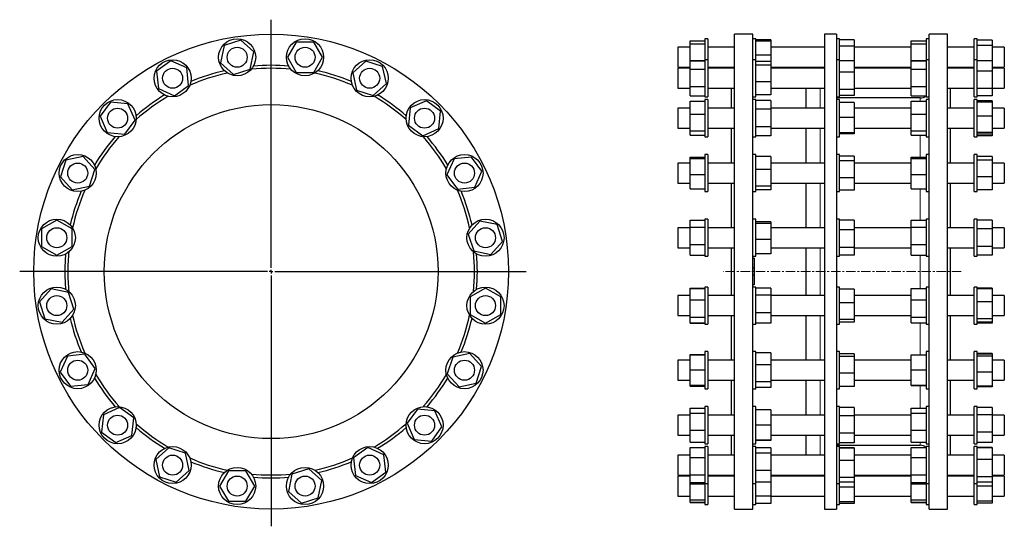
# Model space of a CAD drawing. Header units: millimetres. Extents: x 187 to 1514, y 162 to 1631.
# Tile 2 of 2: x 187 to 1514, y 949 to 1631. Entities that reach past the tile are written whole.
import ezdxf

# ---------------------------------------------------------------- set-up
doc = ezdxf.new("R2010")
doc.units = ezdxf.units.MM
doc.linetypes.add('CENTERX2', pattern=[20.32, 12.7, -2.54, 2.54, -2.54])
doc.layers.add('FORMAT', color=7, linetype='Continuous')

# ---------------------------------------------------------------- blocks, each defined once
blk = doc.blocks.new('SW_CENTERMARKSYMBOL_0')
at = {"layer": 'FORMAT', "color": 0}
for p, q in [((0, 5), (0, 339.5)), ((-5, 0), (-338.9, 0)), ((0, 0), (-2.5, 0)), ((0, 0), (0, 2.5)), ((0, 0), (0, -2.5)), ((0, 0), (2.5, 0)), ((5, 0), (343.8, 0)), ((0, -5), (0, -343.1))]:
    blk.add_line(p, q, dxfattribs=at)

msp = doc.modelspace()

# ---------------------------------------------------------------- linework, layer by layer
at = {"color": 7, "linetype": 'Continuous', "lineweight": 25}
for p, q in [((1175.7, 1611.8), (1150.9, 1611.8)), ((1150.9, 971.8), (1150.9, 1611.8)), ((1175.7, 971.8), (1175.7, 1611.8)), ((1288.1, 1611.8), (1272.1, 1611.8)), ((1272.1, 1611.8), (1272.1, 971.8)), ((1288.1, 1611.8), (1288.1, 971.8)), ((1437.9, 1611.8), (1413.1, 1611.8)), ((1413.1, 1291.8), (1413.1, 1611.8)), ((1437.9, 1291.8), (1437.9, 1611.8)), ((462.8, 1596.5), (457.9, 1573.3)), ((485.3, 1603.8), (462.8, 1596.5)), ((502.9, 1588), (485.3, 1603.8)), ((560.1, 1601.2), (548.2, 1580.7)), ((583.8, 1601.2), (560.1, 1601.2)), ((595.6, 1580.7), (583.8, 1601.2)), ((1090.9, 1594.2), (1074.4, 1594.2)), ((1074.4, 1594.2), (1074.4, 1567.2)), ((1090.9, 1603), (1110.9, 1603)), ((1090.9, 1598.7), (1090.9, 1603)), ((1090.9, 1576.4), (1090.9, 1598.7)), ((1090.9, 1598.7), (1110.9, 1598.7)), ((1114.9, 1605.7), (1110.9, 1605.7)), ((1110.9, 1605.7), (1110.9, 1577.4)), ((1114.9, 1605.7), (1114.9, 1577.4)), ((1150.9, 1594.2), (1114.9, 1594.2)), ((1179.7, 1605.7), (1175.7, 1605.7)), ((1179.7, 1577.4), (1179.7, 1605.7)), ((1199.7, 1604.2), (1179.7, 1604.2)), ((1199.7, 1602.4), (1179.7, 1602.4)), ((1199.7, 1604.2), (1199.7, 1602.4)), ((1199.7, 1602.4), (1199.7, 1583.3)), ((1272.1, 1594.2), (1199.7, 1594.2)), ((1292.1, 1605.7), (1288.1, 1605.7)), ((1292.1, 1577.4), (1292.1, 1605.7)), ((1312.1, 1604.1), (1292.1, 1604.1)), ((1312.1, 1595.5), (1292.1, 1595.5)), ((1312.1, 1604.1), (1312.1, 1595.5)), ((1312.1, 1595.5), (1312.1, 1575.7)), ((1389.1, 1594.2), (1312.1, 1594.2)), ((1389.1, 1603), (1409.1, 1603)), ((1389.1, 1598.7), (1389.1, 1603)), ((1389.1, 1576.4), (1389.1, 1598.7)), ((1389.1, 1598.7), (1409.1, 1598.7)), ((1413.1, 1605.7), (1409.1, 1605.7)), ((1409.1, 1605.7), (1409.1, 1577.4)), ((1473.9, 1594.2), (1437.9, 1594.2)), ((1477.9, 1605.7), (1473.9, 1605.7)), ((1473.9, 1577.4), (1473.9, 1605.7)), ((1477.9, 1577.4), (1477.9, 1605.7)), ((1497.9, 1603.8), (1477.9, 1603.8)), ((1497.9, 1596.5), (1477.9, 1596.5)), ((1497.9, 1603.8), (1497.9, 1596.5)), ((1497.9, 1596.5), (1497.9, 1575.9)), ((1514.4, 1594.2), (1497.9, 1594.2)), ((1514.4, 1594.2), (1514.4, 1567.2)), ((498, 1564.8), (502.9, 1588)), ((548.2, 1580.7), (560.1, 1560.2)), ((583.8, 1560.2), (595.6, 1580.7)), ((1199.7, 1583.3), (1179.7, 1583.3)), ((1199.7, 1583.3), (1199.7, 1574.8)), ((390.9, 1575.9), (371.7, 1562)), ((412.5, 1566.3), (390.9, 1575.9)), ((415, 1542.8), (412.5, 1566.3)), ((457.9, 1573.3), (475.5, 1557.5)), ((654, 1575.5), (636.4, 1559.7)), ((676.5, 1568.2), (654, 1575.5)), ((681.5, 1545.1), (676.5, 1568.2)), ((1074.4, 1567.2), (1090.9, 1567.2)), ((1090.9, 1576.4), (1110.9, 1576.4)), ((1090.9, 1576), (1090.9, 1576.4)), ((1090.9, 1576), (1110.9, 1576)), ((1090.9, 1564.8), (1090.9, 1576)), ((1114.9, 1577.4), (1110.9, 1577.4)), ((1110.9, 1577.4), (1110.9, 1527.4)), ((1114.9, 1577.4), (1114.9, 1527.4)), ((1114.9, 1567.2), (1150.9, 1567.2)), ((1148.3, 1567.2), (1147.1, 1565.9)), ((1179.7, 1577.4), (1175.7, 1577.4)), ((1179.7, 1528.7), (1179.7, 1577.4)), ((1199.7, 1574.8), (1179.7, 1574.8)), ((1199.7, 1570.1), (1179.7, 1570.1)), ((1199.7, 1574.8), (1199.7, 1570.1)), ((1199.7, 1570.1), (1199.7, 1547.6)), ((1199.7, 1567.2), (1272.1, 1567.2)), ((1292.1, 1577.4), (1288.1, 1577.4)), ((1292.1, 1536.6), (1292.1, 1577.4)), ((1312.1, 1575.7), (1292.1, 1575.7)), ((1312.1, 1575.7), (1312.1, 1560.8)), ((1312.1, 1567.2), (1389.1, 1567.2)), ((1389.1, 1576.4), (1409.1, 1576.4)), ((1389.1, 1576), (1389.1, 1576.4)), ((1389.1, 1576), (1409.1, 1576)), ((1389.1, 1564.8), (1389.1, 1576)), ((1413.1, 1577.4), (1409.1, 1577.4)), ((1409.1, 1577.4), (1409.1, 1527.4)), ((1437.9, 1567.2), (1473.9, 1567.2)), ((1441.8, 1565.9), (1440.5, 1567.2)), ((1477.9, 1577.4), (1473.9, 1577.4)), ((1473.9, 1537.7), (1473.9, 1577.4)), ((1477.9, 1537.7), (1477.9, 1577.4)), ((1497.9, 1575.9), (1477.9, 1575.9)), ((1497.9, 1575.9), (1497.9, 1562)), ((1497.9, 1567.2), (1514.4, 1567.2)), ((371.7, 1562), (374.2, 1538.5)), ((475.5, 1557.5), (498, 1564.8)), ((560.1, 1560.2), (583.8, 1560.2)), ((636.4, 1559.7), (641.4, 1536.5)), ((1090.9, 1565.9), (1074.4, 1565.9)), ((1074.4, 1565.9), (1074.4, 1538.9)), ((1090.9, 1541.1), (1090.9, 1564.8)), ((1090.9, 1564.8), (1110.9, 1564.8)), ((1150.9, 1565.9), (1114.9, 1565.9)), ((1272.1, 1565.9), (1199.7, 1565.9)), ((1312.1, 1560.8), (1292.1, 1560.8)), ((1389.1, 1565.9), (1312.1, 1565.9)), ((1312.1, 1560.8), (1312.1, 1537.4)), ((1389.1, 1541.1), (1389.1, 1564.8)), ((1389.1, 1564.8), (1409.1, 1564.8)), ((1473.9, 1565.9), (1437.9, 1565.9)), ((1497.9, 1562), (1477.9, 1562)), ((1514.4, 1565.9), (1497.9, 1565.9)), ((1497.9, 1562), (1497.9, 1538.5)), ((1514.4, 1565.9), (1514.4, 1538.9)), ((395.8, 1528.8), (415, 1542.8)), ((663.9, 1529.2), (681.5, 1545.1)), ((1090.9, 1528.7), (1090.9, 1541.1)), ((1090.9, 1541.1), (1110.9, 1541.1)), ((1199.7, 1547.6), (1179.7, 1547.6)), ((1199.7, 1547.6), (1199.7, 1529.9)), ((1389.1, 1528.7), (1389.1, 1541.1)), ((1389.1, 1541.1), (1409.1, 1541.1)), ((374.2, 1538.5), (395.8, 1528.8)), ((641.4, 1536.5), (663.9, 1529.2)), ((1074.4, 1538.9), (1090.9, 1538.9)), ((1090.9, 1528.7), (1110.9, 1528.7)), ((1110.9, 1527.4), (1114.9, 1527.4)), ((1114.9, 1538.9), (1150.9, 1538.9)), ((1146.9, 1512.1), (1146.9, 1538.9)), ((1175.7, 1527.4), (1179.7, 1527.4)), ((1199.7, 1529.9), (1179.7, 1529.9)), ((1179.7, 1527.4), (1179.7, 1528.7)), ((1199.7, 1538.9), (1272.1, 1538.9)), ((1247.1, 1538.9), (1247.1, 1512.1)), ((1288.1, 1527.4), (1292.1, 1527.4)), ((1312.1, 1537.4), (1292.1, 1537.4)), ((1292.1, 1527.4), (1292.1, 1536.6)), ((1312.1, 1529), (1292.1, 1529)), ((1312.1, 1538.9), (1389.1, 1538.9)), ((1312.1, 1537.4), (1312.1, 1529)), ((1389.1, 1528.7), (1409.1, 1528.7)), ((1409.1, 1527.4), (1413.1, 1527.4)), ((1437.9, 1538.9), (1473.9, 1538.9)), ((1441.9, 1512.1), (1441.9, 1538.9)), ((1473.9, 1527.4), (1473.9, 1537.7)), ((1473.9, 1527.4), (1477.9, 1527.4)), ((1497.9, 1538.5), (1477.9, 1538.5)), ((1477.9, 1527.4), (1477.9, 1537.7)), ((1497.9, 1528.8), (1477.9, 1528.8)), ((1497.9, 1538.9), (1514.4, 1538.9)), ((1497.9, 1538.5), (1497.9, 1528.8)), ((309.7, 1520.2), (295.8, 1501.1)), ((333.2, 1517.7), (309.7, 1520.2)), ((342.9, 1496.1), (333.2, 1517.7)), ((735.5, 1522.1), (713.8, 1512.5)), ((754.6, 1508.2), (735.5, 1522.1)), ((1090.9, 1521.6), (1110.9, 1521.6)), ((1090.9, 1521.3), (1090.9, 1521.6)), ((1090.9, 1504.1), (1090.9, 1521.3)), ((1090.9, 1521.3), (1110.9, 1521.3)), ((1114.9, 1523.6), (1110.9, 1523.6)), ((1110.9, 1523.6), (1110.9, 1473.6)), ((1114.9, 1523.6), (1114.9, 1473.6)), ((1179.7, 1523.6), (1175.7, 1523.6)), ((1179.7, 1473.6), (1179.7, 1523.6)), ((1199.7, 1522.3), (1179.7, 1522.3)), ((1199.7, 1522.3), (1199.7, 1510.6)), ((1401.1, 1525.8), (1288.1, 1525.8)), ((1292.1, 1523.6), (1288.1, 1523.6)), ((1292.1, 1477.6), (1292.1, 1523.6)), ((1312.1, 1519.6), (1292.1, 1519.6)), ((1312.1, 1519.6), (1312.1, 1499.7)), ((1389.1, 1521.3), (1409.1, 1521.3)), ((1389.1, 1504.1), (1389.1, 1521.3)), ((1413.1, 1523.6), (1409.1, 1523.6)), ((1409.1, 1523.6), (1409.1, 1473.6)), ((1477.9, 1523.6), (1473.9, 1523.6)), ((1473.9, 1478.4), (1473.9, 1523.6)), ((1477.9, 1478.4), (1477.9, 1523.6)), ((1497.9, 1522.1), (1477.9, 1522.1)), ((1497.9, 1520.2), (1477.9, 1520.2)), ((1497.9, 1522.1), (1497.9, 1520.2)), ((1497.9, 1520.2), (1497.9, 1501.1)), ((295.8, 1501.1), (305.4, 1479.4)), ((713.8, 1512.5), (711.4, 1489)), ((752.1, 1484.7), (754.6, 1508.2)), ((1090.9, 1512.1), (1074.4, 1512.1)), ((1074.4, 1512.1), (1074.4, 1485.1)), ((1090.9, 1504.1), (1110.9, 1504.1)), ((1090.9, 1481.4), (1090.9, 1504.1)), ((1150.9, 1512.1), (1114.9, 1512.1)), ((1199.7, 1510.6), (1179.7, 1510.6)), ((1272.1, 1512.1), (1199.7, 1512.1)), ((1199.7, 1510.6), (1199.7, 1486.9)), ((1312.1, 1499.7), (1292.1, 1499.7)), ((1389.1, 1512.1), (1312.1, 1512.1)), ((1312.1, 1499.7), (1312.1, 1478.7)), ((1389.1, 1504.1), (1409.1, 1504.1)), ((1389.1, 1481.4), (1389.1, 1504.1)), ((1473.9, 1512.1), (1437.9, 1512.1)), ((1497.9, 1501.1), (1477.9, 1501.1)), ((1514.4, 1512.1), (1497.9, 1512.1)), ((1497.9, 1501.1), (1497.9, 1479.4)), ((1514.4, 1512.1), (1514.4, 1485.1)), ((329, 1477), (342.9, 1496.1)), ((711.4, 1489), (730.5, 1475)), ((1199.7, 1486.9), (1179.7, 1486.9)), ((1199.7, 1486.9), (1199.7, 1474.9)), ((305.4, 1479.4), (329, 1477)), ((730.5, 1475), (752.1, 1484.7)), ((1074.4, 1485.1), (1090.9, 1485.1)), ((1090.9, 1481.4), (1110.9, 1481.4)), ((1090.9, 1475.9), (1090.9, 1481.4)), ((1090.9, 1475.9), (1110.9, 1475.9)), ((1090.9, 1475.6), (1090.9, 1475.9)), ((1090.9, 1475.6), (1110.9, 1475.6)), ((1110.9, 1473.6), (1114.9, 1473.6)), ((1114.9, 1485.1), (1150.9, 1485.1)), ((1146.9, 1438.1), (1146.9, 1485.1)), ((1175.7, 1473.6), (1179.7, 1473.6)), ((1199.7, 1474.9), (1179.7, 1474.9)), ((1199.7, 1485.1), (1272.1, 1485.1)), ((1247.1, 1485.1), (1247.1, 1438.1)), ((1288.1, 1473.6), (1292.1, 1473.6)), ((1312.1, 1478.7), (1292.1, 1478.7)), ((1292.1, 1473.6), (1292.1, 1477.6)), ((1312.1, 1477.5), (1292.1, 1477.5)), ((1312.1, 1485.1), (1389.1, 1485.1)), ((1312.1, 1478.7), (1312.1, 1477.5)), ((1389.1, 1481.4), (1409.1, 1481.4)), ((1389.1, 1475.9), (1389.1, 1481.4)), ((1389.1, 1475.9), (1409.1, 1475.9)), ((1409.1, 1473.6), (1413.1, 1473.6)), ((1437.9, 1485.1), (1473.9, 1485.1)), ((1441.9, 1438.1), (1441.9, 1485.1)), ((1473.9, 1473.6), (1473.9, 1478.4)), ((1473.9, 1473.6), (1477.9, 1473.6)), ((1497.9, 1479.4), (1477.9, 1479.4)), ((1477.9, 1473.6), (1477.9, 1478.4)), ((1497.9, 1477), (1477.9, 1477)), ((1497.9, 1475), (1477.9, 1475)), ((1497.9, 1485.1), (1514.4, 1485.1)), ((1497.9, 1479.4), (1497.9, 1477)), ((1497.9, 1477), (1497.9, 1475)), ((272.9, 1447.1), (249.7, 1442.1)), ((288.7, 1429.5), (272.9, 1447.1)), ((1114.9, 1449.6), (1110.9, 1449.6)), ((1110.9, 1449.6), (1110.9, 1399.6)), ((1114.9, 1449.6), (1114.9, 1399.6)), ((1179.7, 1449.6), (1175.7, 1449.6)), ((1179.7, 1399.6), (1179.7, 1449.6)), ((1199.7, 1447.1), (1179.7, 1447.1)), ((1199.7, 1447.1), (1199.7, 1429.6)), ((1292.1, 1449.6), (1288.1, 1449.6)), ((1292.1, 1400.4), (1292.1, 1449.6)), ((1312.1, 1447.4), (1292.1, 1447.4)), ((1312.1, 1447.4), (1312.1, 1441.2)), ((1413.1, 1449.6), (1409.1, 1449.6)), ((1409.1, 1449.6), (1409.1, 1399.6)), ((1477.9, 1449.6), (1473.9, 1449.6)), ((1473.9, 1400.8), (1473.9, 1449.6)), ((1477.9, 1400.8), (1477.9, 1449.6)), ((1497.9, 1447.1), (1477.9, 1447.1)), ((1497.9, 1447.1), (1497.9, 1442.1)), ((249.7, 1442.1), (242.4, 1419.6)), ((772.9, 1443.7), (763.2, 1422.1)), ((796.4, 1446.2), (772.9, 1443.7)), ((810.3, 1427), (796.4, 1446.2)), ((1090.9, 1438.1), (1074.4, 1438.1)), ((1074.4, 1438.1), (1074.4, 1411.1)), ((1090.9, 1445.9), (1110.9, 1445.9)), ((1090.9, 1444.1), (1090.9, 1445.9)), ((1090.9, 1444.1), (1110.9, 1444.1)), ((1090.9, 1422.7), (1090.9, 1444.1)), ((1150.9, 1438.1), (1114.9, 1438.1)), ((1272.1, 1438.1), (1199.7, 1438.1)), ((1312.1, 1441.2), (1292.1, 1441.2)), ((1312.1, 1441.2), (1312.1, 1418.3)), ((1389.1, 1438.1), (1312.1, 1438.1)), ((1389.1, 1445.9), (1409.1, 1445.9)), ((1389.1, 1444.1), (1389.1, 1445.9)), ((1389.1, 1444.1), (1409.1, 1444.1)), ((1389.1, 1422.7), (1389.1, 1444.1)), ((1473.9, 1438.1), (1437.9, 1438.1)), ((1497.9, 1442.1), (1477.9, 1442.1)), ((1497.9, 1442.1), (1497.9, 1419.6)), ((1514.4, 1438.1), (1497.9, 1438.1)), ((1514.4, 1438.1), (1514.4, 1411.1)), ((281.4, 1407), (288.7, 1429.5)), ((763.2, 1422.1), (777.2, 1402.9)), ((800.7, 1405.4), (810.3, 1427)), ((1090.9, 1403.2), (1090.9, 1422.7)), ((1090.9, 1422.7), (1110.9, 1422.7)), ((1199.7, 1429.6), (1179.7, 1429.6)), ((1199.7, 1429.6), (1199.7, 1407.1)), ((1389.1, 1422.7), (1409.1, 1422.7)), ((1389.1, 1403.2), (1389.1, 1422.7)), ((242.4, 1419.6), (258.2, 1402)), ((258.2, 1402), (281.4, 1407)), ((1074.4, 1411.1), (1090.9, 1411.1)), ((1114.9, 1411.1), (1150.9, 1411.1)), ((1146.9, 1351), (1146.9, 1411.1)), ((1199.7, 1407.1), (1179.7, 1407.1)), ((1199.7, 1411.1), (1272.1, 1411.1)), ((1199.7, 1407.1), (1199.7, 1402)), ((1247.1, 1411.1), (1247.1, 1351)), ((1312.1, 1418.3), (1292.1, 1418.3)), ((1312.1, 1418.3), (1312.1, 1401.7)), ((1312.1, 1411.1), (1389.1, 1411.1)), ((1437.9, 1411.1), (1473.9, 1411.1)), ((1441.9, 1351), (1441.9, 1411.1)), ((1497.9, 1419.6), (1477.9, 1419.6)), ((1497.9, 1419.6), (1497.9, 1402)), ((1497.9, 1411.1), (1514.4, 1411.1)), ((777.2, 1402.9), (800.7, 1405.4)), ((1090.9, 1403.2), (1110.9, 1403.2)), ((1110.9, 1399.6), (1114.9, 1399.6)), ((1175.7, 1399.6), (1179.7, 1399.6)), ((1199.7, 1402), (1179.7, 1402)), ((1288.1, 1399.6), (1292.1, 1399.6)), ((1312.1, 1401.7), (1292.1, 1401.7)), ((1292.1, 1399.6), (1292.1, 1400.4)), ((1389.1, 1403.2), (1409.1, 1403.2)), ((1409.1, 1399.6), (1413.1, 1399.6)), ((1473.9, 1399.6), (1473.9, 1400.8)), ((1473.9, 1399.6), (1477.9, 1399.6)), ((1497.9, 1402), (1477.9, 1402)), ((1477.9, 1399.6), (1477.9, 1400.8)), ((237.3, 1361.2), (216.8, 1349.4)), ((257.8, 1349.4), (237.3, 1361.2)), ((807.7, 1360), (791.9, 1342.4)), ((830.9, 1355.1), (807.7, 1360)), ((838.2, 1332.6), (830.9, 1355.1)), ((1090.9, 1361), (1110.9, 1361)), ((1090.9, 1351.9), (1090.9, 1361)), ((1114.9, 1362.5), (1110.9, 1362.5)), ((1110.9, 1362.5), (1110.9, 1312.5)), ((1114.9, 1362.5), (1114.9, 1312.5)), ((1179.7, 1362.5), (1175.7, 1362.5)), ((1179.7, 1312.5), (1179.7, 1362.5)), ((1199.7, 1359.1), (1179.7, 1359.1)), ((1199.7, 1356.8), (1179.7, 1356.8)), ((1199.7, 1359.1), (1199.7, 1356.8)), ((1199.7, 1356.8), (1199.7, 1335.2)), ((1292.1, 1362.5), (1288.1, 1362.5)), ((1292.1, 1312.5), (1292.1, 1362.5)), ((1312.1, 1361.2), (1292.1, 1361.2)), ((1312.1, 1361.2), (1312.1, 1348.2)), ((1389.1, 1361), (1409.1, 1361)), ((1389.1, 1351.9), (1389.1, 1361)), ((1413.1, 1362.5), (1409.1, 1362.5)), ((1409.1, 1362.5), (1409.1, 1312.5)), ((1477.9, 1362.5), (1473.9, 1362.5)), ((1473.9, 1312.5), (1473.9, 1362.5)), ((1477.9, 1312.5), (1477.9, 1362.5)), ((1497.9, 1361.2), (1477.9, 1361.2)), ((1497.9, 1361.2), (1497.9, 1349.4)), ((216.8, 1349.4), (216.8, 1325.7)), ((257.8, 1325.7), (257.8, 1349.4)), ((791.9, 1342.4), (799.2, 1319.9)), ((1090.9, 1351), (1074.4, 1351)), ((1074.4, 1351), (1074.4, 1324)), ((1090.9, 1328.5), (1090.9, 1351.9)), ((1090.9, 1351.9), (1110.9, 1351.9)), ((1150.9, 1351), (1114.9, 1351)), ((1272.1, 1351), (1199.7, 1351)), ((1312.1, 1348.2), (1292.1, 1348.2)), ((1389.1, 1351), (1312.1, 1351)), ((1312.1, 1348.2), (1312.1, 1324.5)), ((1389.1, 1351.9), (1409.1, 1351.9)), ((1389.1, 1328.5), (1389.1, 1351.9)), ((1473.9, 1351), (1437.9, 1351)), ((1497.9, 1349.4), (1477.9, 1349.4)), ((1514.4, 1351), (1497.9, 1351)), ((1497.9, 1349.4), (1497.9, 1325.7)), ((1514.4, 1351), (1514.4, 1324)), ((822.4, 1315), (838.2, 1332.6)), ((1090.9, 1328.5), (1110.9, 1328.5)), ((1090.9, 1314.1), (1090.9, 1328.5)), ((1199.7, 1335.2), (1179.7, 1335.2)), ((1199.7, 1335.2), (1199.7, 1316)), ((1389.1, 1328.5), (1409.1, 1328.5)), ((1389.1, 1314.1), (1389.1, 1328.5)), ((216.8, 1325.7), (237.3, 1313.8)), ((237.3, 1313.8), (257.8, 1325.7)), ((799.2, 1319.9), (822.4, 1315)), ((1074.4, 1324), (1090.9, 1324)), ((1090.9, 1314.1), (1110.9, 1314.1)), ((1114.9, 1324), (1150.9, 1324)), ((1146.9, 1259.5), (1146.9, 1324)), ((1199.7, 1316), (1179.7, 1316)), ((1199.7, 1324), (1272.1, 1324)), ((1247.1, 1324), (1247.1, 1259.5)), ((1312.1, 1324.5), (1292.1, 1324.5)), ((1312.1, 1313.9), (1292.1, 1313.9)), ((1312.1, 1324.5), (1312.1, 1313.9)), ((1312.1, 1324), (1389.1, 1324)), ((1389.1, 1314.1), (1409.1, 1314.1)), ((1437.9, 1324), (1473.9, 1324)), ((1441.9, 1291.8), (1441.9, 1324)), ((1497.9, 1325.7), (1477.9, 1325.7)), ((1497.9, 1325.7), (1497.9, 1313.8)), ((1497.9, 1324), (1514.4, 1324)), ((1110.9, 1312.5), (1114.9, 1312.5)), ((1175.7, 1312.5), (1179.7, 1312.5)), ((1177.2, 1309.8), (1175.7, 1309.8)), ((1177.2, 1309.8), (1177.2, 1296.6)), ((1288.1, 1312.5), (1292.1, 1312.5)), ((1409.1, 1312.5), (1413.1, 1312.5)), ((1473.9, 1312.5), (1477.9, 1312.5)), ((1497.9, 1313.8), (1477.9, 1313.8)), ((1177.2, 1296.6), (1175.7, 1296.6)), ((1177.2, 1291.8), (1175.7, 1291.8)), ((1177.2, 1296.6), (1177.2, 1291.8)), ((1177.2, 1291.8), (1177.2, 1286.9)), ((1413.1, 971.8), (1413.1, 1291.8)), ((1437.9, 971.8), (1437.9, 1291.8)), ((1441.9, 1259.5), (1441.9, 1291.8)), ((1177.2, 1286.9), (1175.7, 1286.9)), ((1177.2, 1286.9), (1177.2, 1273.8)), ((229.9, 1268.5), (214.1, 1250.9)), ((253.1, 1263.6), (229.9, 1268.5)), ((260.4, 1241.1), (253.1, 1263.6)), ((815.1, 1269.7), (794.6, 1257.8)), ((835.6, 1257.8), (815.1, 1269.7)), ((1090.9, 1269.5), (1110.9, 1269.5)), ((1090.9, 1269.3), (1090.9, 1269.5)), ((1090.9, 1253.9), (1090.9, 1269.3)), ((1090.9, 1269.3), (1110.9, 1269.3)), ((1114.9, 1271), (1110.9, 1271)), ((1110.9, 1271), (1110.9, 1221)), ((1114.9, 1271), (1114.9, 1221)), ((1177.2, 1273.8), (1175.7, 1273.8)), ((1179.7, 1271), (1175.7, 1271)), ((1179.7, 1221), (1179.7, 1271)), ((1199.7, 1269.5), (1179.7, 1269.5)), ((1199.7, 1269.5), (1199.7, 1260.1)), ((1292.1, 1271), (1288.1, 1271)), ((1292.1, 1221), (1292.1, 1271)), ((1312.1, 1268.1), (1292.1, 1268.1)), ((1312.1, 1268.1), (1312.1, 1249.6)), ((1389.1, 1269.3), (1409.1, 1269.3)), ((1389.1, 1253.9), (1389.1, 1269.3)), ((1413.1, 1271), (1409.1, 1271)), ((1409.1, 1271), (1409.1, 1221)), ((1477.9, 1271), (1473.9, 1271)), ((1473.9, 1221), (1473.9, 1271)), ((1477.9, 1221), (1477.9, 1271)), ((1497.9, 1269.7), (1477.9, 1269.7)), ((1497.9, 1268.5), (1477.9, 1268.5)), ((1497.9, 1269.7), (1497.9, 1268.5)), ((1497.9, 1268.5), (1497.9, 1250.9)), ((214.1, 1250.9), (221.4, 1228.4)), ((794.6, 1257.8), (794.6, 1234.2)), ((835.6, 1234.2), (835.6, 1257.8)), ((1090.9, 1259.5), (1074.4, 1259.5)), ((1074.4, 1259.5), (1074.4, 1232.5)), ((1090.9, 1253.9), (1110.9, 1253.9)), ((1090.9, 1230.6), (1090.9, 1253.9)), ((1150.9, 1259.5), (1114.9, 1259.5)), ((1199.7, 1260.1), (1179.7, 1260.1)), ((1199.7, 1260.1), (1199.7, 1236.5)), ((1272.1, 1259.5), (1199.7, 1259.5)), ((1312.1, 1249.6), (1292.1, 1249.6)), ((1389.1, 1259.5), (1312.1, 1259.5)), ((1312.1, 1249.6), (1312.1, 1227.5)), ((1389.1, 1253.9), (1409.1, 1253.9)), ((1389.1, 1230.6), (1389.1, 1253.9)), ((1473.9, 1259.5), (1437.9, 1259.5)), ((1497.9, 1250.9), (1477.9, 1250.9)), ((1514.4, 1259.5), (1497.9, 1259.5)), ((1497.9, 1250.9), (1497.9, 1228.4)), ((1514.4, 1259.5), (1514.4, 1232.5)), ((244.6, 1223.5), (260.4, 1241.1)), ((1199.7, 1236.5), (1179.7, 1236.5)), ((1199.7, 1236.5), (1199.7, 1222.5)), ((221.4, 1228.4), (244.6, 1223.5)), ((794.6, 1234.2), (815.1, 1222.3)), ((815.1, 1222.3), (835.6, 1234.2)), ((1074.4, 1232.5), (1090.9, 1232.5)), ((1090.9, 1230.6), (1110.9, 1230.6)), ((1090.9, 1222.7), (1090.9, 1230.6)), ((1090.9, 1222.7), (1110.9, 1222.7)), ((1090.9, 1222.5), (1090.9, 1222.7)), ((1090.9, 1222.5), (1110.9, 1222.5)), ((1110.9, 1221), (1114.9, 1221)), ((1114.9, 1232.5), (1150.9, 1232.5)), ((1146.9, 1172.5), (1146.9, 1232.5)), ((1175.7, 1221), (1179.7, 1221)), ((1199.7, 1222.5), (1179.7, 1222.5)), ((1199.7, 1232.5), (1272.1, 1232.5)), ((1247.1, 1232.5), (1247.1, 1172.5)), ((1288.1, 1221), (1292.1, 1221)), ((1312.1, 1227.5), (1292.1, 1227.5)), ((1312.1, 1223.9), (1292.1, 1223.9)), ((1312.1, 1232.5), (1389.1, 1232.5)), ((1312.1, 1227.5), (1312.1, 1223.9)), ((1389.1, 1230.6), (1409.1, 1230.6)), ((1389.1, 1222.7), (1389.1, 1230.6)), ((1389.1, 1222.7), (1409.1, 1222.7)), ((1409.1, 1221), (1413.1, 1221)), ((1437.9, 1232.5), (1473.9, 1232.5)), ((1441.9, 1172.5), (1441.9, 1232.5)), ((1473.9, 1221), (1477.9, 1221)), ((1497.9, 1228.4), (1477.9, 1228.4)), ((1497.9, 1223.5), (1477.9, 1223.5)), ((1497.9, 1222.3), (1477.9, 1222.3)), ((1497.9, 1232.5), (1514.4, 1232.5)), ((1497.9, 1228.4), (1497.9, 1223.5)), ((1497.9, 1223.5), (1497.9, 1222.3)), ((794.1, 1181.5), (770.9, 1176.6)), ((809.9, 1163.9), (794.1, 1181.5)), ((1114.9, 1184), (1110.9, 1184)), ((1110.9, 1184), (1110.9, 1134)), ((1114.9, 1184), (1114.9, 1134)), ((1179.7, 1184), (1175.7, 1184)), ((1179.7, 1134), (1179.7, 1184)), ((1199.7, 1182.2), (1179.7, 1182.2)), ((1199.7, 1182.2), (1199.7, 1166.4)), ((1292.1, 1184), (1288.1, 1184)), ((1292.1, 1134), (1292.1, 1184)), ((1413.1, 1184), (1409.1, 1184)), ((1409.1, 1184), (1409.1, 1134)), ((1477.9, 1184), (1473.9, 1184)), ((1473.9, 1134), (1473.9, 1184)), ((1477.9, 1134), (1477.9, 1184)), ((1497.9, 1181.5), (1477.9, 1181.5)), ((1497.9, 1181.5), (1497.9, 1180.6)), ((251.6, 1178.1), (242, 1156.5)), ((275.2, 1180.6), (251.6, 1178.1)), ((289.1, 1161.4), (275.2, 1180.6)), ((770.9, 1176.6), (763.6, 1154)), ((1090.9, 1172.5), (1074.4, 1172.5)), ((1074.4, 1172.5), (1074.4, 1171.8)), ((1074.4, 1171.8), (1074.4, 1145.5)), ((1090.9, 1180.3), (1110.9, 1180.3)), ((1090.9, 1179.8), (1090.9, 1180.3)), ((1090.9, 1179.8), (1110.9, 1179.8)), ((1090.9, 1159.6), (1090.9, 1179.8)), ((1150.9, 1172.5), (1114.9, 1172.5)), ((1272.1, 1172.5), (1199.7, 1172.5)), ((1312.1, 1181.1), (1292.1, 1181.1)), ((1312.1, 1177.3), (1292.1, 1177.3)), ((1312.1, 1181.1), (1312.1, 1177.3)), ((1312.1, 1177.3), (1312.1, 1155.2)), ((1389.1, 1172.5), (1312.1, 1172.5)), ((1389.1, 1159.6), (1389.1, 1179.8)), ((1389.1, 1179.8), (1409.1, 1179.8)), ((1473.9, 1172.5), (1437.9, 1172.5)), ((1497.9, 1180.6), (1477.9, 1180.6)), ((1497.9, 1178.1), (1477.9, 1178.1)), ((1497.9, 1180.6), (1497.9, 1178.1)), ((1497.9, 1178.1), (1497.9, 1156.5)), ((1514.4, 1172.5), (1497.9, 1172.5)), ((1514.4, 1172.5), (1514.4, 1171.8)), ((1514.4, 1171.8), (1514.4, 1145.5)), ((242, 1156.5), (255.9, 1137.3)), ((279.5, 1139.8), (289.1, 1161.4)), ((802.6, 1141.4), (809.9, 1163.9)), ((1090.9, 1159.6), (1110.9, 1159.6)), ((1090.9, 1138.8), (1090.9, 1159.6)), ((1199.7, 1166.4), (1179.7, 1166.4)), ((1199.7, 1166.4), (1199.7, 1143.3)), ((1312.1, 1155.2), (1292.1, 1155.2)), ((1312.1, 1155.2), (1312.1, 1136.8)), ((1389.1, 1138.8), (1389.1, 1159.6)), ((1389.1, 1159.6), (1409.1, 1159.6)), ((1497.9, 1156.5), (1477.9, 1156.5)), ((1497.9, 1156.5), (1497.9, 1137.3)), ((763.6, 1154), (779.5, 1136.5)), ((779.5, 1136.5), (802.6, 1141.4)), ((1074.4, 1145.5), (1090.9, 1145.5)), ((1114.9, 1145.5), (1150.9, 1145.5)), ((1146.9, 1098.4), (1146.9, 1145.5)), ((1199.7, 1143.3), (1179.7, 1143.3)), ((1199.7, 1145.5), (1272.1, 1145.5)), ((1199.7, 1143.3), (1199.7, 1135.8)), ((1247.1, 1145.5), (1247.1, 1098.4)), ((1312.1, 1145.5), (1389.1, 1145.5)), ((1437.9, 1145.5), (1473.9, 1145.5)), ((1441.9, 1098.4), (1441.9, 1145.5)), ((1497.9, 1145.5), (1514.4, 1145.5)), ((255.9, 1137.3), (279.5, 1139.8)), ((1090.9, 1138.8), (1110.9, 1138.8)), ((1090.9, 1138.2), (1090.9, 1138.8)), ((1090.9, 1138.2), (1110.9, 1138.2)), ((1090.9, 1137.6), (1090.9, 1138.2)), ((1090.9, 1137.6), (1110.9, 1137.6)), ((1110.9, 1134), (1114.9, 1134)), ((1175.7, 1134), (1179.7, 1134)), ((1199.7, 1135.8), (1179.7, 1135.8)), ((1288.1, 1134), (1292.1, 1134)), ((1312.1, 1136.8), (1292.1, 1136.8)), ((1389.1, 1138.8), (1409.1, 1138.8)), ((1389.1, 1138.2), (1389.1, 1138.8)), ((1389.1, 1138.2), (1409.1, 1138.2)), ((1409.1, 1134), (1413.1, 1134)), ((1473.9, 1134), (1477.9, 1134)), ((1497.9, 1137.3), (1477.9, 1137.3)), ((1497.9, 1136.5), (1477.9, 1136.5)), ((1497.9, 1137.3), (1497.9, 1136.5)), ((321.8, 1108.5), (300.2, 1098.8)), ((341, 1094.6), (321.8, 1108.5)), ((723.4, 1106.6), (709.4, 1087.4)), ((746.9, 1104.1), (723.4, 1106.6)), ((756.5, 1082.5), (746.9, 1104.1)), ((1090.9, 1107.9), (1110.9, 1107.9)), ((1090.9, 1101.2), (1090.9, 1107.9)), ((1114.9, 1109.9), (1110.9, 1109.9)), ((1110.9, 1109.9), (1110.9, 1059.9)), ((1114.9, 1109.9), (1114.9, 1059.9)), ((1179.7, 1109.9), (1175.7, 1109.9)), ((1179.7, 1059.9), (1179.7, 1109.9)), ((1199.7, 1105.5), (1179.7, 1105.5)), ((1199.7, 1105.5), (1199.7, 1085.1)), ((1292.1, 1109.9), (1288.1, 1109.9)), ((1292.1, 1059.9), (1292.1, 1109.9)), ((1312.1, 1108.6), (1292.1, 1108.6)), ((1312.1, 1108.6), (1312.1, 1097.7)), ((1389.1, 1107.9), (1409.1, 1107.9)), ((1389.1, 1101.2), (1389.1, 1107.9)), ((1413.1, 1109.9), (1409.1, 1109.9)), ((1409.1, 1109.9), (1409.1, 1059.9)), ((1477.9, 1109.9), (1473.9, 1109.9)), ((1473.9, 1059.9), (1473.9, 1109.9)), ((1477.9, 1059.9), (1477.9, 1109.9)), ((1497.9, 1108.5), (1477.9, 1108.5)), ((1497.9, 1108.5), (1497.9, 1098.8)), ((300.2, 1098.8), (297.7, 1075.3)), ((338.5, 1071), (341, 1094.6)), ((1090.9, 1098.4), (1074.4, 1098.4)), ((1074.4, 1098.4), (1074.4, 1095.9)), ((1074.4, 1095.9), (1074.4, 1071.4)), ((1090.9, 1101.2), (1110.9, 1101.2)), ((1090.9, 1078.2), (1090.9, 1101.2)), ((1150.9, 1098.4), (1114.9, 1098.4)), ((1272.1, 1098.4), (1199.7, 1098.4)), ((1312.1, 1097.7), (1292.1, 1097.7)), ((1389.1, 1098.4), (1312.1, 1098.4)), ((1312.1, 1097.7), (1312.1, 1074.1)), ((1389.1, 1101.2), (1409.1, 1101.2)), ((1389.1, 1078.2), (1389.1, 1101.2)), ((1473.9, 1098.4), (1437.9, 1098.4)), ((1497.9, 1098.8), (1477.9, 1098.8)), ((1497.9, 1098.8), (1497.9, 1075.3)), ((1514.4, 1098.4), (1497.9, 1098.4)), ((1514.4, 1098.4), (1514.4, 1095.9)), ((1514.4, 1095.9), (1514.4, 1071.4)), ((297.7, 1075.3), (316.9, 1061.4)), ((709.4, 1087.4), (719.1, 1065.8)), ((742.6, 1063.3), (756.5, 1082.5)), ((1090.9, 1078.2), (1110.9, 1078.2)), ((1090.9, 1061.9), (1090.9, 1078.2)), ((1199.7, 1085.1), (1179.7, 1085.1)), ((1199.7, 1085.1), (1199.7, 1064.5)), ((1389.1, 1078.2), (1409.1, 1078.2)), ((1389.1, 1061.9), (1389.1, 1078.2)), ((1497.9, 1075.3), (1477.9, 1075.3)), ((1497.9, 1075.3), (1497.9, 1061.4)), ((316.9, 1061.4), (338.5, 1071)), ((719.1, 1065.8), (742.6, 1063.3)), ((1074.4, 1071.4), (1090.9, 1071.4)), ((1090.9, 1061.9), (1110.9, 1061.9)), ((1114.9, 1071.4), (1150.9, 1071.4)), ((1146.9, 1044.6), (1146.9, 1071.4)), ((1199.7, 1064.5), (1179.7, 1064.5)), ((1199.7, 1064.4), (1179.7, 1064.4)), ((1199.7, 1071.4), (1272.1, 1071.4)), ((1199.7, 1064.5), (1199.7, 1064.4)), ((1247.1, 1071.4), (1247.1, 1044.6)), ((1312.1, 1074.1), (1292.1, 1074.1)), ((1312.1, 1074.1), (1312.1, 1061.3)), ((1312.1, 1071.4), (1389.1, 1071.4)), ((1389.1, 1061.9), (1409.1, 1061.9)), ((1437.9, 1071.4), (1473.9, 1071.4)), ((1441.9, 1044.6), (1441.9, 1071.4)), ((1497.9, 1071.4), (1514.4, 1071.4)), ((388.4, 1054.3), (370.9, 1038.5)), ((411, 1047), (388.4, 1054.3)), ((656.5, 1054.7), (637.3, 1040.8)), ((678.1, 1045.1), (656.5, 1054.7)), ((1090.9, 1054.8), (1110.9, 1054.8)), ((1090.9, 1054.7), (1090.9, 1054.8)), ((1090.9, 1054.7), (1110.9, 1054.7)), ((1090.9, 1041.4), (1090.9, 1054.7)), ((1110.9, 1059.9), (1114.9, 1059.9)), ((1114.9, 1056.1), (1110.9, 1056.1)), ((1110.9, 1056.1), (1110.9, 1006.1)), ((1110.9, 1056.1), (1110.9, 1056.1)), ((1114.9, 1056.1), (1114.9, 1006.1)), ((1114.9, 1056.1), (1114.9, 1056.1)), ((1175.7, 1059.9), (1179.7, 1059.9)), ((1179.7, 1056.1), (1175.7, 1056.1)), ((1179.7, 1006.1), (1179.7, 1056.1)), ((1199.7, 1054.3), (1179.7, 1054.3)), ((1199.7, 1054.3), (1199.7, 1047.1)), ((1288.1, 1059.9), (1292.1, 1059.9)), ((1288.1, 1057.8), (1401.1, 1057.8)), ((1292.1, 1056.1), (1288.1, 1056.1)), ((1312.1, 1061.3), (1292.1, 1061.3)), ((1292.1, 1006.1), (1292.1, 1056.1)), ((1312.1, 1054.5), (1292.1, 1054.5)), ((1312.1, 1054), (1292.1, 1054)), ((1312.1, 1054.5), (1312.1, 1054)), ((1312.1, 1054), (1312.1, 1037.2)), ((1389.1, 1054.8), (1409, 1054.8)), ((1389.1, 1054.7), (1389.1, 1054.8)), ((1389.1, 1041.4), (1389.1, 1054.7)), ((1389.1, 1054.7), (1409.1, 1054.7)), ((1409.1, 1059.9), (1413.1, 1059.9)), ((1413.1, 1056.1), (1409.1, 1056.1)), ((1409.1, 1056.1), (1409.1, 1006.1)), ((1409.1, 1056.1), (1409.1, 1056.1)), ((1473.9, 1059.9), (1477.9, 1059.9)), ((1477.9, 1056.1), (1473.9, 1056.1)), ((1473.9, 1006.1), (1473.9, 1056.1)), ((1497.9, 1061.4), (1477.9, 1061.4)), ((1477.9, 1006.1), (1477.9, 1056.1)), ((1497.9, 1054.7), (1477.9, 1054.7)), ((1497.9, 1054.3), (1477.9, 1054.3)), ((1497.9, 1054.7), (1497.9, 1054.3)), ((1497.9, 1054.3), (1497.9, 1038.5)), ((370.9, 1038.5), (375.8, 1015.3)), ((415.9, 1023.8), (411, 1047)), ((637.3, 1040.8), (639.8, 1017.2)), ((680.6, 1021.5), (678.1, 1045.1)), ((1090.9, 1044.6), (1074.4, 1044.6)), ((1074.4, 1044.6), (1074.4, 1039.1)), ((1074.4, 1039.1), (1074.4, 1017.6)), ((1090.9, 1041.4), (1110.9, 1041.4)), ((1090.9, 1017.8), (1090.9, 1041.4)), ((1150.9, 1044.6), (1114.9, 1044.6)), ((1199.7, 1047.1), (1179.7, 1047.1)), ((1199.7, 1047.1), (1199.7, 1024)), ((1272.1, 1044.6), (1199.7, 1044.6)), ((1312.1, 1037.2), (1292.1, 1037.2)), ((1389.1, 1044.6), (1312.1, 1044.6)), ((1312.1, 1037.2), (1312.1, 1014.3)), ((1389.1, 1017.8), (1389.1, 1041.4)), ((1389.1, 1041.4), (1409.1, 1041.4)), ((1473.9, 1044.6), (1437.9, 1044.6)), ((1497.9, 1038.5), (1477.9, 1038.5)), ((1514.4, 1044.6), (1497.9, 1044.6)), ((1497.9, 1038.5), (1497.9, 1015.3)), ((1514.4, 1044.6), (1514.4, 1039.1)), ((1514.4, 1039.1), (1514.4, 1017.6)), ((398.3, 1008), (415.9, 1023.8)), ((468.6, 1023.4), (456.7, 1002.9)), ((492.2, 1023.4), (468.6, 1023.4)), ((504.1, 1002.9), (492.2, 1023.4)), ((576.8, 1026), (554.3, 1018.7)), ((594.4, 1010.2), (576.8, 1026)), ((1199.7, 1024), (1179.7, 1024)), ((1199.7, 1024), (1199.7, 1008)), ((375.8, 1015.3), (398.3, 1008)), ((554.3, 1018.7), (549.4, 995.5)), ((589.5, 987), (594.4, 1010.2)), ((639.8, 1017.2), (661.4, 1007.6)), ((661.4, 1007.6), (680.6, 1021.5)), ((1074.4, 1017.6), (1090.9, 1017.6)), ((1090.9, 1016.4), (1074.4, 1016.4)), ((1074.4, 1016.4), (1074.4, 1007.1)), ((1090.9, 1017.8), (1110.9, 1017.8)), ((1090.9, 1007.5), (1090.9, 1017.8)), ((1114.9, 1017.6), (1150.9, 1017.6)), ((1150.9, 1016.4), (1114.9, 1016.4)), ((1147.1, 1017.6), (1148.3, 1016.4)), ((1199.7, 1017.6), (1272.1, 1017.6)), ((1272.1, 1016.4), (1199.7, 1016.4)), ((1312.1, 1014.3), (1292.1, 1014.3)), ((1312.1, 1017.6), (1389.1, 1017.6)), ((1389.1, 1016.4), (1312.1, 1016.4)), ((1312.1, 1014.3), (1312.1, 1008.3)), ((1389.1, 1017.8), (1409.1, 1017.8)), ((1389.1, 1007.5), (1389.1, 1017.8)), ((1437.9, 1017.6), (1473.9, 1017.6)), ((1473.9, 1016.4), (1437.9, 1016.4)), ((1440.5, 1016.4), (1441.8, 1017.6)), ((1497.9, 1015.3), (1477.9, 1015.3)), ((1497.9, 1017.6), (1514.4, 1017.6)), ((1514.4, 1016.4), (1497.9, 1016.4)), ((1497.9, 1015.3), (1497.9, 1008)), ((1514.4, 1016.4), (1514.4, 1007.1)), ((456.7, 1002.9), (468.6, 982.4)), ((492.2, 982.4), (504.1, 1002.9)), ((549.4, 995.5), (567, 979.7)), ((1074.4, 1007.1), (1074.4, 989.4)), ((1090.9, 1007.5), (1110.9, 1007.5)), ((1090.9, 1006), (1090.9, 1007.5)), ((1090.9, 984.1), (1090.9, 1006)), ((1090.9, 1006), (1110.9, 1006)), ((1110.9, 1006.1), (1114.9, 1006.1)), ((1110.9, 1006.1), (1110.9, 977.9)), ((1114.9, 1006.1), (1114.9, 977.9)), ((1175.7, 1006.1), (1179.7, 1006.1)), ((1199.7, 1008), (1179.7, 1008)), ((1179.7, 977.9), (1179.7, 1006.1)), ((1199.7, 1008), (1199.7, 989.1)), ((1288.1, 1006.1), (1292.1, 1006.1)), ((1312.1, 1008.3), (1292.1, 1008.3)), ((1292.1, 977.9), (1292.1, 1006.1)), ((1312.1, 1001.5), (1292.1, 1001.5)), ((1312.1, 1008.3), (1312.1, 1001.5)), ((1312.1, 1001.5), (1312.1, 981.7)), ((1389.1, 1007.5), (1409.1, 1007.5)), ((1389.1, 1006), (1389.1, 1007.5)), ((1389.1, 1006), (1409.1, 1006)), ((1389.1, 984.1), (1389.1, 1006)), ((1409.1, 1006.1), (1413.1, 1006.1)), ((1409.1, 1006.1), (1409.1, 977.9)), ((1473.9, 1006.1), (1477.9, 1006.1)), ((1473.9, 977.9), (1473.9, 1006.1)), ((1497.9, 1008), (1477.9, 1008)), ((1477.9, 977.9), (1477.9, 1006.1)), ((1497.9, 1002.9), (1477.9, 1002.9)), ((1497.9, 1008), (1497.9, 1002.9)), ((1497.9, 1002.9), (1497.9, 982.4)), ((1514.4, 1007.1), (1514.4, 989.4)), ((468.6, 982.4), (492.2, 982.4)), ((567, 979.7), (589.5, 987)), ((1074.4, 989.4), (1090.9, 989.4)), ((1090.9, 984.1), (1110.9, 984.1)), ((1090.9, 981), (1090.9, 984.1)), ((1114.9, 989.4), (1150.9, 989.4)), ((1199.7, 989.1), (1179.7, 989.1)), ((1199.7, 989.4), (1272.1, 989.4)), ((1199.7, 989.1), (1199.7, 979.3)), ((1312.1, 989.4), (1389.1, 989.4)), ((1389.1, 984.1), (1409.1, 984.1)), ((1389.1, 981), (1389.1, 984.1)), ((1437.9, 989.4), (1473.9, 989.4)), ((1497.9, 982.4), (1477.9, 982.4)), ((1497.9, 989.4), (1514.4, 989.4)), ((1497.9, 982.4), (1497.9, 979.7)), ((1090.9, 981), (1110.9, 981)), ((1090.9, 980.6), (1090.9, 981)), ((1090.9, 980.6), (1110.9, 980.6)), ((1110.9, 977.9), (1114.9, 977.9)), ((1150.9, 971.8), (1175.7, 971.8)), ((1175.7, 977.9), (1179.7, 977.9)), ((1199.7, 979.3), (1179.7, 979.3)), ((1272.1, 971.8), (1288.1, 971.8)), ((1288.1, 977.9), (1292.1, 977.9)), ((1312.1, 981.7), (1292.1, 981.7)), ((1312.1, 979.5), (1292.1, 979.5)), ((1312.1, 981.7), (1312.1, 979.5)), ((1389.1, 981), (1409.1, 981)), ((1389.1, 980.6), (1389.1, 981)), ((1389.1, 980.6), (1409.1, 980.6)), ((1409.1, 977.9), (1413.1, 977.9)), ((1413.1, 971.8), (1437.9, 971.8)), ((1473.9, 977.9), (1477.9, 977.9)), ((1497.9, 979.7), (1477.9, 979.7))]:
    msp.add_line(p, q, dxfattribs=at)
at = {"color": 8, "linetype": 'Continuous', "lineweight": 18}
for p, q in [((1266.2, 1512.1), (1266.2, 1538.9)), ((1401.1, 1521.3), (1401.1, 1525.8)), ((1266.2, 1438.1), (1266.2, 1485.1)), ((1401.1, 1445.9), (1401.1, 1475.9)), ((1266.2, 1351), (1266.2, 1411.1)), ((1401.1, 1361), (1401.1, 1403.2)), ((1266.2, 1259.5), (1266.2, 1324)), ((1401.1, 1291.8), (1401.1, 1314.1)), ((1401.1, 1269.3), (1401.1, 1291.8)), ((1266.2, 1172.5), (1266.2, 1232.5)), ((1401.1, 1179.8), (1401.1, 1222.7)), ((1266.2, 1098.4), (1266.2, 1145.5)), ((1401.1, 1107.9), (1401.1, 1138.2)), ((1266.2, 1044.6), (1266.2, 1071.4)), ((1401.1, 1057.8), (1401.1, 1061.9))]:
    msp.add_line(p, q, dxfattribs=at)
at = {"color": 7, "linetype": 'Continuous', "lineweight": 25}
for centre, radius in [((526.2, 1291.8), 320), ((480.4, 1580.7), 25), ((480.4, 1580.7), 13.5), ((571.9, 1580.7), 25), ((571.9, 1580.7), 13.5), ((393.4, 1552.4), 25), ((659, 1552.4), 25), ((393.4, 1552.4), 13.5), ((659, 1552.4), 13.5), ((319.3, 1498.6), 25), ((526.2, 1291.8), 225), ((733, 1498.6), 25), ((319.3, 1498.6), 13.5), ((733, 1498.6), 13.5), ((265.5, 1424.6), 25), ((786.8, 1424.6), 25), ((265.5, 1424.6), 13.5), ((786.8, 1424.6), 13.5), ((237.3, 1337.5), 25), ((815.1, 1337.5), 25), ((237.3, 1337.5), 13.5), ((815.1, 1337.5), 13.5), ((237.3, 1246), 25), ((815.1, 1246), 25), ((237.3, 1246), 13.5), ((815.1, 1246), 13.5), ((265.5, 1159), 25), ((786.8, 1159), 25), ((265.5, 1159), 13.5), ((786.8, 1159), 13.5), ((319.3, 1084.9), 25), ((733, 1084.9), 25), ((319.3, 1084.9), 13.5), ((733, 1084.9), 13.5), ((393.4, 1031.1), 25), ((659, 1031.1), 25), ((393.4, 1031.1), 13.5), ((659, 1031.1), 13.5), ((480.4, 1002.9), 25), ((571.9, 1002.9), 25), ((480.4, 1002.9), 13.5), ((571.9, 1002.9), 13.5)]:
    msp.add_circle(centre, radius, dxfattribs=at)
for centre, radius, start, end in [((526.2, 1291.8), 278, 85.0928, 94.9072), ((1264.1, 1571.8), 8, 312.4264, 324.6749), ((526.2, 1291.8), 274, 102.4037, 113.5963), ((526.2, 1291.8), 278, 103.0928, 112.9072), ((526.2, 1291.8), 274, 84.4037, 95.5963), ((526.2, 1291.8), 274, 66.4037, 77.5963), ((526.2, 1291.8), 278, 67.0928, 76.9072), ((526.2, 1291.8), 278, 121.0928, 130.9072), ((526.2, 1291.8), 274, 120.4037, 131.5963), ((526.2, 1291.8), 274, 48.4037, 59.5963), ((526.2, 1291.8), 278, 49.0928, 58.9072), ((1401.1, 1537.8), 12, 270, 311.0963), ((526.2, 1291.8), 278, 139.0928, 148.9072), ((526.2, 1291.8), 274, 138.4037, 149.5963), ((526.2, 1291.8), 274, 30.4037, 41.5963), ((526.2, 1291.8), 278, 31.0928, 40.9072), ((526.2, 1291.8), 278, 157.0928, 166.9072), ((526.2, 1291.8), 274, 156.4037, 167.5963), ((526.2, 1291.8), 274, 12.4037, 23.5963), ((526.2, 1291.8), 278, 13.0928, 22.9072), ((526.2, 1291.8), 278, 175.0928, 180), ((526.2, 1291.8), 274, 174.4037, 180), ((526.2, 1291.8), 274, 354.4037, 5.5963), ((526.2, 1291.8), 278, 355.0928, 4.9072), ((526.2, 1291.8), 278, 180, 184.9072), ((526.2, 1291.8), 274, 180, 185.5963), ((526.2, 1291.8), 278, 193.0928, 202.9072), ((526.2, 1291.8), 274, 192.4037, 203.5963), ((526.2, 1291.8), 274, 336.4037, 347.5963), ((526.2, 1291.8), 278, 337.0928, 346.9072), ((526.2, 1291.8), 278, 211.0928, 220.9072), ((526.2, 1291.8), 274, 210.4037, 221.5963), ((526.2, 1291.8), 274, 318.4037, 329.5963), ((526.2, 1291.8), 278, 319.0928, 328.9072), ((526.2, 1291.8), 278, 229.0928, 238.9072), ((526.2, 1291.8), 274, 228.4037, 239.5963), ((526.2, 1291.8), 274, 300.4037, 311.5963), ((526.2, 1291.8), 278, 301.0928, 310.9072), ((1401.1, 1045.8), 12, 48.4509, 90), ((526.2, 1291.8), 274, 246.4037, 257.5963), ((526.2, 1291.8), 278, 247.0928, 256.9072), ((526.2, 1291.8), 274, 282.4037, 293.5963), ((526.2, 1291.8), 278, 283.0928, 292.9072), ((526.2, 1291.8), 274, 264.4037, 275.5963), ((526.2, 1291.8), 278, 265.0928, 274.9072), ((1264.1, 1011.7), 8, 35.3251, 47.5736)]:
    msp.add_arc(centre, radius, start, end, dxfattribs=at)
for points, knots in [([(1272.1, 1567.2), (1272.1, 1567.2), (1272.1, 1567.2), (1272.1, 1567.3), (1272.1, 1567.4), (1272.1, 1567.5)], [0, 0, 0, 0, 0.313845, 0.667086, 1, 1, 1, 1]), ([(1272.1, 1016), (1272.1, 1016.1), (1272.1, 1016.1), (1272.1, 1016.3), (1272.1, 1016.4), (1272.1, 1016.4), (1272.1, 1016.4)], [0, 0, 0, 0, 0.106926, 0.438584, 0.770248, 1, 1, 1, 1])]:
    msp.add_open_spline(points, degree=3, knots=knots, dxfattribs=at)
at = {"layer": 'FORMAT', "linetype": 'CENTERX2', "lineweight": 18}
msp.add_line((1456.2, 1291.8), (1135.3, 1291.8), dxfattribs=at)

# ---------------------------------------------------------------- block references
at = {"layer": 'FORMAT'}
msp.add_blockref('SW_CENTERMARKSYMBOL_0', (526.2, 1291.8), dxfattribs=at)

doc.saveas('drawing.dxf')
